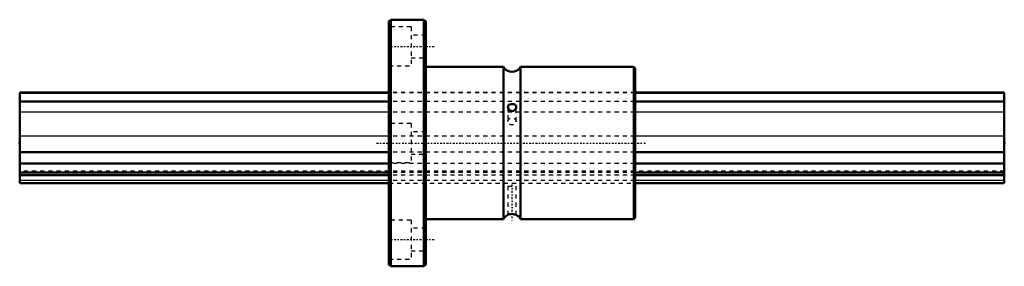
# Model space of a CAD drawing. Header units: millimetres. Extents: x 0 to 240, y -30 to 30.
import ezdxf

# ---------------------------------------------------------------- set-up
doc = ezdxf.new("R2010")
doc.units = ezdxf.units.MM
doc.linetypes.add('Center', pattern=[1.5, 0.45, -0.5, 0.05, -0.5])
doc.linetypes.add('Dashed', pattern=[2, 1, -1])
for name, color, linetype, lineweight in [('2d ConnectionPoints', 7, 'Continuous', 50), ('AM_0', 7, 'Continuous', 50), ('AM_4', 3, 'Continuous', 25), ('AM_7', 7, 'Center', 25), ('AM_9', 6, 'Dashed', 25)]:
    doc.layers.add(name, color=color, linetype=linetype, lineweight=lineweight)

# ---------------------------------------------------------------- blocks, each defined once
blk = doc.blocks.new('1_LBF25_Nut_0_in_LBF25_240L_240900__0')
at = {"layer": 'AM_0'}
for p, q in [((90.45, 30), (90, 29.55)), ((90, 29.55), (90, -29.55)), ((90.45, 30), (90.45, -30)), ((98.55, 30), (90.45, 30)), ((98.55, 30), (98.55, -30)), ((99, 29.55), (98.55, 30)), ((99, 29.55), (99, -29.55)), ((117.9, 18.5), (99, 18.5)), ((117.9, 18.5), (117.9, -18.5)), ((122.1, 18.5), (122.1, -18.5)), ((149.5, 18.5), (122.1, 18.5)), ((150, 18), (150, -18)), ((99, -18.5), (117.9, -18.5)), ((122.1, -18.5), (149.5, -18.5)), ((90, -29.55), (90.45, -30)), ((90.45, -30), (98.55, -30)), ((98.55, -30), (99, -29.55))]:
    blk.add_line(p, q, dxfattribs=at)
for points in [[(119.76, 9.48), (119.46, 9.4), (119.21, 9.25), (119.05, 9.02), (119, 8.76)], [(119, 8.76), (119, 8.74), (119.05, 8.47), (119.19, 8.2), (119.43, 7.97), (119.74, 7.81), (120.07, 7.77), (120.37, 7.85), (120.63, 8.01), (120.85, 8.27), (120.98, 8.58), (121, 8.76)], [(121, 8.76), (120.99, 8.87), (120.91, 9.09), (120.74, 9.28), (120.48, 9.42), (120.15, 9.49), (119.82, 9.49), (119.76, 9.48)], [(121, -17.51), (120.96, -17.5), (120.84, -17.44), (120.63, -17.36), (120.32, -17.3), (119.99, -17.27), (119.68, -17.29), (119.41, -17.35), (119.18, -17.43), (119.04, -17.5), (119, -17.51)]]:
    blk.add_lwpolyline(points, dxfattribs=at)
for centre, radius, start, end in [((120, 19.74), 2.44, 210.5102, 329.4898), ((149.5, 18), 0.5, 0, 90), ((120, -19.74), 2.44, 113.9883, 149.4898), ((120, -19.74), 2.44, 30.5102, 65.9263), ((149.5, -18), 0.5, 270, 360)]:
    blk.add_arc(centre, radius, start, end, dxfattribs=at)
at = {"layer": 'AM_4'}
blk.add_line((149.5, 18.5), (149.5, -18.5), dxfattribs=at)
at = {"layer": 'AM_7'}
for p, q in [((89.73, 23.5), (101.07, 23.5)), ((87, 0), (153, 0)), ((120, -10.1), (120, -18.9)), ((89.73, -23.5), (101.07, -23.5))]:
    blk.add_line(p, q, dxfattribs=at)
at = {"layer": 'AM_9'}
for p, q in [((95.4, 28.25), (90, 28.25)), ((95.4, 28.25), (95.4, 18.75)), ((99, 26.25), (95.4, 26.25)), ((95.4, 20.75), (99, 20.75)), ((90, 18.75), (95.4, 18.75)), ((150, 12.25), (90, 12.25)), ((150, 12.19), (90, 12.19)), ((150, 10.06), (90, 10.06)), ((150, 7.47), (90, 7.47)), ((119, 8.76), (119, 5.25)), ((119.02, 8.6), (119, 8.76)), ((119.48, 9.41), (119.78, 9.49)), ((120.99, 8.88), (121, 8.76)), ((121, 5.25), (121, 8.75)), ((95.4, 4.75), (90, 4.75)), ((95.4, 4.75), (95.4, -4.75)), ((99, 2.75), (95.4, 2.75)), ((150, 1.69), (90, 1.69)), ((150, -2.27), (90, -2.27)), ((90, -4.75), (95.4, -4.75)), ((95.4, -2.75), (99, -2.75)), ((150, -5.02), (90, -5.02)), ((150, -6.85), (90, -6.85)), ((150, -7.17), (90, -7.17)), ((150, -7.79), (90, -7.79)), ((150, -9.16), (90, -9.16)), ((90, -9.75), (150, -9.75)), ((119, -10.5), (121, -10.5)), ((119, -10.5), (119, -17.51)), ((121, -17.51), (121, -10.5)), ((95.4, -18.75), (90, -18.75)), ((95.4, -18.75), (95.4, -28.25)), ((99, -20.75), (95.4, -20.75)), ((95.4, -26.25), (99, -26.25)), ((90, -28.25), (95.4, -28.25))]:
    blk.add_line(p, q, dxfattribs=at)
blk.add_lwpolyline([(119.03, -17.5), (119.07, -17.48), (119.09, -17.47)], dxfattribs=at)
blk.add_ellipse((120, 5.25), major_axis=(-1, 0), ratio=0.866025, dxfattribs=at)
blk = doc.blocks.new('2_LBF251240_Spline_Shaft_0_in_LBF25_240L_240900__0')
at = {"layer": 'AM_0'}
for p, q in [((90, 12.25), (0, 12.25)), ((0, 12.25), (0, -9.75)), ((90, 12.19), (0, 12.19)), ((240, 12.25), (150, 12.25)), ((240, 12.19), (150, 12.19)), ((240, 12.25), (240, -9.75)), ((90, 10.06), (0, 10.06)), ((240, 10.06), (150, 10.06)), ((90, -2.27), (0, -2.27)), ((240, -2.27), (150, -2.27)), ((90, -5.02), (0, -5.02)), ((90, -7.17), (0, -7.17)), ((240, -5.02), (150, -5.02)), ((240, -7.17), (150, -7.17)), ((90, -7.79), (0, -7.79)), ((240, -7.79), (150, -7.79)), ((0, -9.75), (90, -9.75)), ((150, -9.75), (240, -9.75))]:
    blk.add_line(p, q, dxfattribs=at)
at = {"layer": 'AM_4'}
for p, q in [((90, 7.47), (0, 7.47)), ((240, 7.47), (150, 7.47)), ((90, 1.69), (0, 1.69)), ((240, 1.69), (150, 1.69)), ((90, -9.16), (0, -9.16)), ((240, -9.16), (150, -9.16))]:
    blk.add_line(p, q, dxfattribs=at)
at = {"layer": 'AM_9'}
for p, q in [((150, 12.25), (90, 12.25)), ((150, 12.19), (90, 12.19)), ((150, 10.06), (90, 10.06)), ((150, 7.47), (90, 7.47)), ((150, 1.69), (90, 1.69)), ((150, -2.27), (90, -2.27)), ((240, -6.85), (0, -6.85)), ((150, -5.02), (90, -5.02)), ((150, -7.17), (90, -7.17)), ((150, -7.79), (90, -7.79)), ((150, -9.16), (90, -9.16)), ((90, -9.75), (150, -9.75))]:
    blk.add_line(p, q, dxfattribs=at)

msp = doc.modelspace()

# ---------------------------------------------------------------- linework, layer by layer
at = {"layer": '2d ConnectionPoints'}
for p in [(0, 0), (0, 0), (240, 0)]:
    msp.add_point(p, dxfattribs=at)

# ---------------------------------------------------------------- block references
for name in ['1_LBF25_Nut_0_in_LBF25_240L_240900__0', '2_LBF251240_Spline_Shaft_0_in_LBF25_240L_240900__0']:
    msp.add_blockref(name, (0, 0))

doc.saveas('drawing.dxf')
